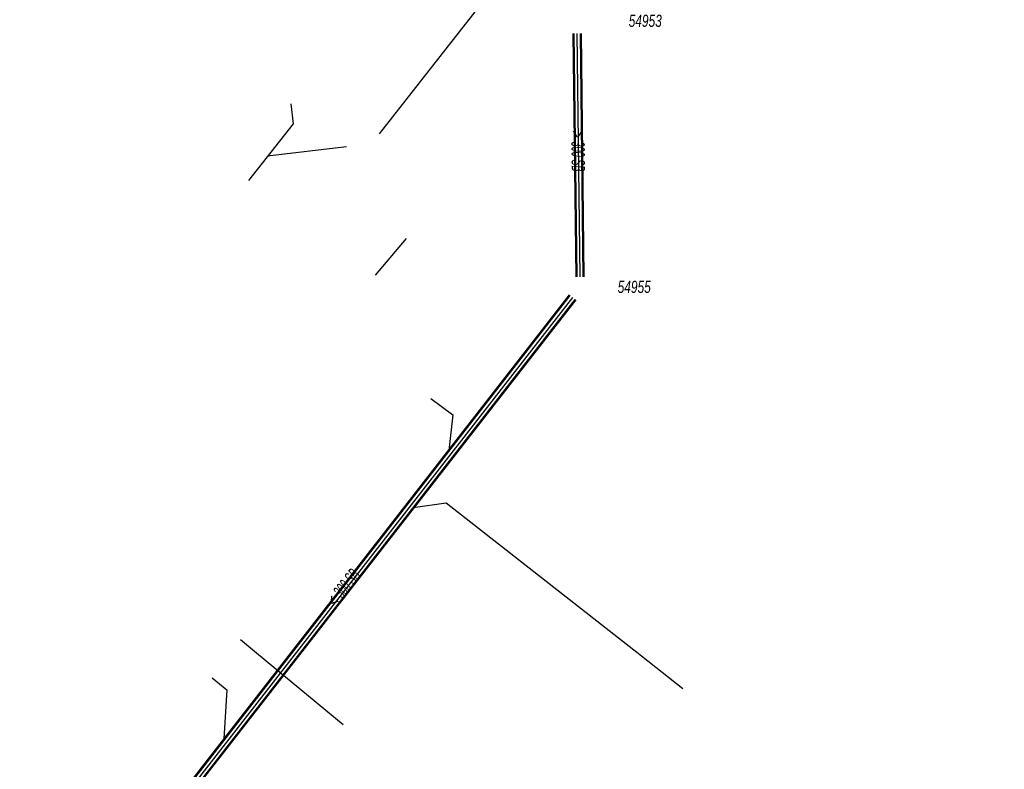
# Model space of a CAD drawing. Header units: metres. Extents: x 2695563 to 2696938, y 1260544 to 1262032.
# Tile 74 of 256: x 2696064 to 2696105, y 1260953 to 1260984. Entities that reach past the tile are written whole.
import ezdxf

# ---------------------------------------------------------------- set-up
doc = ezdxf.new("R2010")
doc.units = ezdxf.units.M
doc.linetypes.add('AUSGEZOGEN', pattern=[0])
for name, color, linetype in [('AW_LK_ Haltung Text', 7, 'AUSGEZOGEN'), ('AW_LK_Haltung', 24, 'AUSGEZOGEN'), ('AW_LK_Normschacht Text', 24, 'AUSGEZOGEN'), ('EW_LK_Trasseabs', 1, 'AUSGEZOGEN')]:
    doc.layers.add(name, color=color, linetype=linetype)
doc.styles.add('ARIAL', font='arial.ttf')

msp = doc.modelspace()

# ---------------------------------------------------------------- linework, layer by layer
at = {"layer": 'AW_LK_Haltung', "linetype": 'AUSGEZOGEN', "transparency": 33554687}
for p, q in [((2696086.861, 1260983.142), (2696086.982, 1260973.024)), ((2696086.881, 1260983.142), (2696087.002, 1260973.024)), ((2696086.901, 1260983.142), (2696087.022, 1260973.024)), ((2696087.161, 1260983.146), (2696087.282, 1260973.028)), ((2696087.181, 1260983.146), (2696087.302, 1260973.028)), ((2696087.201, 1260983.146), (2696087.322, 1260973.028)), ((2696086.712, 1260972.27), (2696063.86, 1260942.903)), ((2696086.728, 1260972.258), (2696063.876, 1260942.891)), ((2696086.743, 1260972.246), (2696063.891, 1260942.879)), ((2696086.949, 1260972.086), (2696064.097, 1260942.719)), ((2696086.964, 1260972.074), (2696064.112, 1260942.707)), ((2696086.98, 1260972.062), (2696064.128, 1260942.695))]:
    msp.add_line(p, q, dxfattribs=at)
at = {"layer": 'AW_LK_Haltung', "color": 255, "transparency": 33554687}
for p, q in [((2696087.031, 1260983.144), (2696087.152, 1260973.026)), ((2696086.846, 1260972.166), (2696063.994, 1260942.799))]:
    msp.add_line(p, q, dxfattribs=at)
at = {"layer": 'AW_LK_Haltung', "color": 24, "linetype": 'AUSGEZOGEN', "transparency": 33554687}
for p, q in [((2696077.452, 1260978.425), (2696074.165, 1260978.047)), ((2696079.932, 1260974.614), (2696078.637, 1260973.095)), ((2696080.956, 1260967.967), (2696081.874, 1260967.282)), ((2696081.874, 1260967.282), (2696081.705, 1260965.804)), ((2696073.048, 1260957.932), (2696073.711, 1260957.388)), ((2696073.711, 1260957.388), (2696077.312, 1260954.404)), ((2696091.438, 1260955.884), (2696089.718, 1260957.241)), ((2696071.863, 1260956.338), (2696072.473, 1260955.846)), ((2696072.472, 1260955.839), (2696072.342, 1260953.803))]:
    msp.add_line(p, q, dxfattribs=at)
for points in [[(2696075.14, 1260980.219), (2696075.227, 1260979.383), (2696073.369, 1260977.031)], [(2696089.71, 1260957.241), (2696081.597, 1260963.615), (2696080.227, 1260963.416)]]:
    msp.add_lwpolyline(points, dxfattribs=at)
at = {"layer": 'EW_LK_Trasseabs', "color": 1, "linetype": 'AUSGEZOGEN', "transparency": 33554687}
msp.add_line((2696078.828, 1260978.975), (2696113.281, 1261023.097), dxfattribs=at)

# ---------------------------------------------------------------- texts
at = {"layer": 'AW_LK_ Haltung Text', "color": 24, "transparency": 33554687, "char_height": 0.55705, "width": 2.45674, "attachment_point": 5, "style": 'ARIAL'}
for s, insert, rotation in [('\\A1;{\\fArial|i1|b0;\\H0.557054;\\W0.700000;\\C24;> \\W0.490000;300 SB}\\P', (2696087.078, 1260978.263), 270.8433), ('\\A1;{\\fArial|i1|b0;\\H0.557054;\\W0.700000;\\C24;< \\W0.490000;300 SB}\\P', (2696077.318, 1260960.091), 51.5358)]:
    msp.add_mtext(s, dxfattribs=dict(at, insert=insert, rotation=rotation))
at = {"layer": 'AW_LK_Normschacht Text', "color": 24, "transparency": 33554687, "char_height": 0.50641, "width": 1.56665, "attachment_point": 1, "style": 'ARIAL'}
for s, insert in [('\\A1;{\\fArial|i1|b0;\\H0.506413;\\W0.700000;\\C24;54953}\\P', (2696089.183, 1260983.927)), ('\\A1;{\\fArial|i1|b0;\\H0.506413;\\W0.700000;\\C24;54955}\\P', (2696088.725, 1260972.859))]:
    msp.add_mtext(s, dxfattribs=dict(at, insert=insert))

doc.saveas('drawing.dxf')
